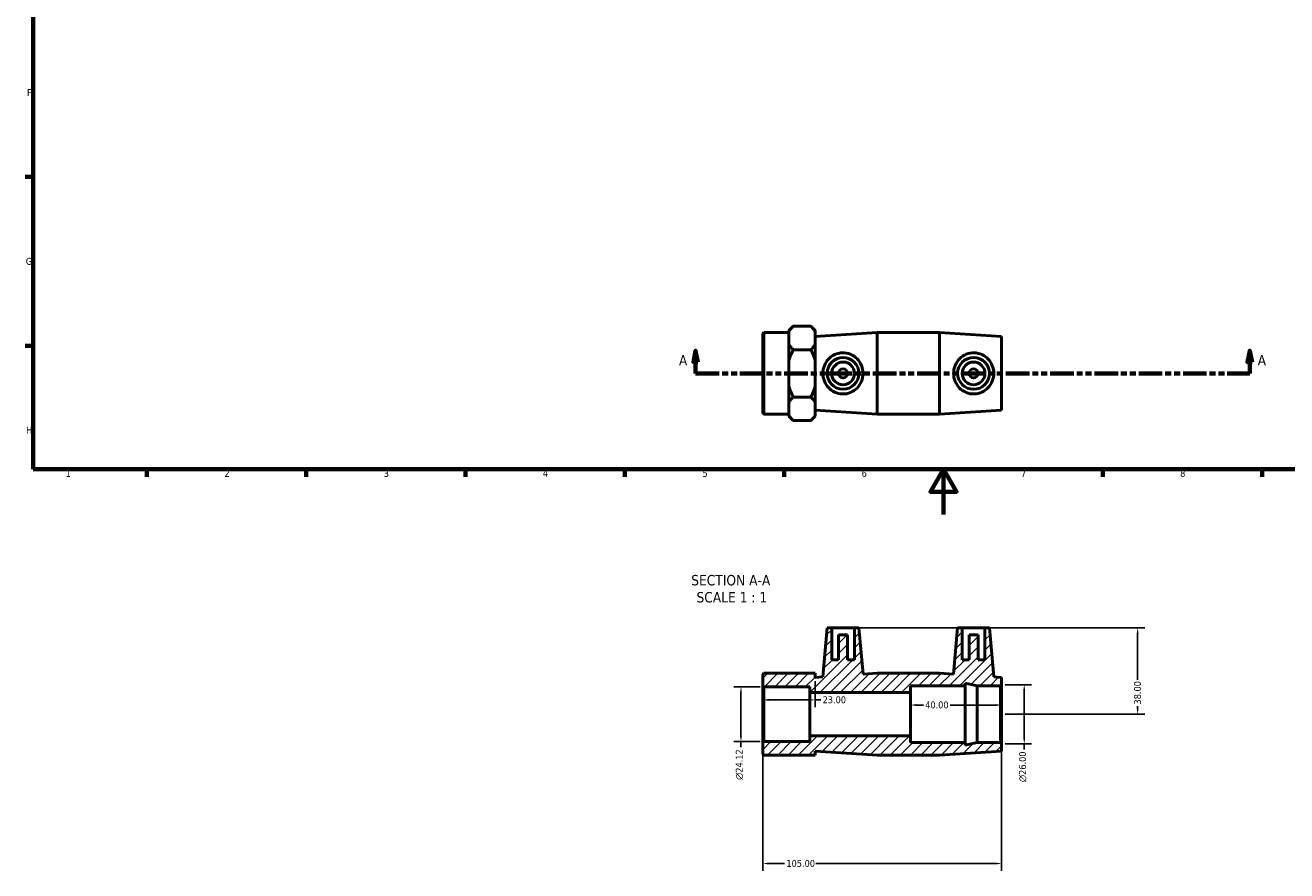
# Model space of a CAD drawing. Header units: millimetres. Extents: x 0 to 904, y -157 to 594.
# Tile 1 of 3: x 17 to 572, y -157 to 215. Entities that reach past the tile are written whole.
import ezdxf

# ---------------------------------------------------------------- set-up
doc = ezdxf.new("R2010")
doc.units = ezdxf.units.MM
doc.linetypes.add('DOUBLE_DASH_CHAIN', pattern=[1.2403, 0.6614, -0.0827, 0.1654, -0.0827, 0.1654, -0.0827])
for name, color, linetype, lineweight in [('Border (ANSI)', 7, 'Continuous', 70), ('Dimension (ANSI)', 7, 'Continuous', 25), ('Hatch (ANSI)', 7, 'Continuous', 18), ('Section Line (ANSI)', 7, 'DOUBLE_DASH_CHAIN', 70), ('Symbol (ANSI)', 7, 'Continuous', 25), ('Visible (ANSI)', 7, 'Continuous', 50)]:
    doc.layers.add(name, color=color, linetype=linetype, lineweight=lineweight)
doc.styles.add('Label Text (ANSI)', font='tahoma.ttf')
doc.styles.add('Note Text (ANSI)', font='tahoma.ttf')
doc.dimstyles.new('Default - mm (ANSI)', dxfattribs={"dimtxt": 3.048, "dimasz": 2.5, "dimexe": 3.175, "dimexo": 1.6002, "dimgap": 0.8, "dimtad": 0, "dimtoh": 1, "dimrnd": 1e-08, "dimzin": 4, "dimdsep": 46, "dimtxsty": 'Note Text (ANSI)', "dimcen": 0.09, "dimdle": 10, "dimclrd": 256, "dimclre": 256, "dimclrt": 256, "dimadec": 1, "dimazin": 1, "dimtfac": 1, "dimtofl": 0, "dimtmove": 0, "dimatfit": 3, "dimfxl": 1, "dimtolj": 1, "dimtzin": 4, "dimlwd": -1, "dimlwe": -1, "dimarcsym": 0})

# ---------------------------------------------------------------- blocks, each defined once
blk = doc.blocks.new('Borders Default Border')
at = {"layer": 'Border (ANSI)'}
for p, q in [((20, 148.5), (16.55, 148.5)), ((20, 74.25), (16.55, 74.25)), ((70.08, 20), (70.08, 16.55)), ((140.17, 20), (140.17, 16.55)), ((210.25, 20), (210.25, 16.55)), ((280.33, 20), (280.33, 16.55)), ((350.42, 20), (350.42, 16.55)), ((490.58, 20), (490.58, 16.55)), ((560.67, 20), (560.67, 16.55))]:
    blk.add_line(p, q, dxfattribs=at)
at = {"layer": 'Border (ANSI)', "flags": 128}
for points in [[(20, 20), (20, 574), (821, 574), (821, 20), (20, 20)], [(420.5, 0), (420.5, 20), (414.73, 10), (426.27, 10), (420.5, 20)]]:
    blk.add_lwpolyline(points, dxfattribs=at)
at = {"layer": 'Border (ANSI)', "color": 230, "true_color": 0xff0080, "char_height": 3.05, "attachment_point": 7, "style": 'Note Text (ANSI)'}
for s, insert in [('F', (17.29, 184.1)), ('G', (16.81, 109.79)), ('H', (16.97, 35.6)), ('1', (34.35, 16.55)), ('2', (104.2, 16.55)), ('3', (174.26, 16.49)), ('4', (244.23, 16.55)), ('5', (314.48, 16.49)), ('6', (384.49, 16.49)), ('7', (454.6, 16.55)), ('8', (524.63, 16.48))]:
    blk.add_mtext(s, dxfattribs=dict(at, insert=insert))
blk = doc.blocks.new('2dTransSection0')
at = {"layer": 'Section Line (ANSI)', "linetype": 'Continuous'}
for p, q in [((311.48, 72.06), (310.48, 67.06)), ((310.48, 67.06), (312.48, 67.06)), ((311.48, 67.06), (311.48, 72.06)), ((312.48, 67.06), (311.48, 72.06)), ((311.48, 62.06), (311.48, 67.06)), ((555.24, 72.06), (554.24, 67.06)), ((554.24, 67.06), (556.24, 67.06)), ((555.24, 67.06), (555.24, 72.06)), ((556.24, 67.06), (555.24, 72.06)), ((555.24, 62.06), (555.24, 67.06)), ((311.48, 62.06), (321.36, 62.06)), ((545.35, 62.06), (555.24, 62.06))]:
    blk.add_line(p, q, dxfattribs=at)
at = {"layer": 'Section Line (ANSI)', "linetype": 'DOUBLE_DASH_CHAIN', "ltscale": 15.71387}
blk.add_line((311.48, 62.06), (555.24, 62.06), dxfattribs=at)
at = {"layer": 'Section Line (ANSI)', "linetype": 'Continuous', "flags": 128}
for points in [[(312.48, 67.06), (311.48, 72.06), (310.48, 67.06), (312.48, 67.06)], [(556.24, 67.06), (555.24, 72.06), (554.24, 67.06), (556.24, 67.06)]]:
    blk.add_lwpolyline(points, dxfattribs=at)
at = {"layer": 'Section Line (ANSI)'}
for points in [[(312.48, 67.06), (311.48, 72.06), (310.48, 67.06), (312.48, 67.06)], [(556.24, 67.06), (555.24, 72.06), (554.24, 67.06), (556.24, 67.06)]]:
    blk.add_solid(points, dxfattribs=at)
at = {"layer": 'Section Line (ANSI)', "char_height": 4.57, "attachment_point": 7, "style": 'Label Text (ANSI)'}
for insert in [(304.12, 65.56), (558.71, 65.56)]:
    blk.add_mtext('A', dxfattribs=dict(at, insert=insert))
blk = doc.blocks.new('*D7')
at = {"layer": 'Defpoints', "color": 0, "transparency": 16777216}
for p in [(341.41, -75.83), (331.41, -99.95), (341.41, -99.95)]:
    blk.add_point(p, dxfattribs=at)
at = {"layer": 'Dimension (ANSI)', "transparency": 16777216}
for p, q in [((339.81, -75.83), (328.23, -75.83)), ((331.41, -78.33), (331.41, -97.45)), ((339.81, -99.95), (328.23, -99.95)), ((331.41, -99.95), (331.41, -102.45))]:
    blk.add_line(p, q, dxfattribs=at)
for points in [[(330.99, -78.33), (331.82, -78.33), (331.41, -75.83)], [(330.99, -97.45), (331.82, -97.45), (331.41, -99.95)]]:
    blk.add_solid(points, dxfattribs=at)
at = {"layer": 'Dimension (ANSI)', "color": 230, "true_color": 0xff0080, "transparency": 16777216, "insert": (329.11, -116.78), "char_height": 3.048, "attachment_point": 1, "rotation": 90, "style": 'Note Text (ANSI)'}
blk.add_mtext('\\A1;\\fAIGDT|b0|i0;\\H3.0480;\\ln\\fTahoma|b0|i0;\\H3.0480;24.12', dxfattribs=at)
blk = doc.blocks.new('*D8')
at = {"layer": 'Defpoints', "color": 0, "transparency": 16777216}
for p in [(341.03, -100.32), (446.03, -100.89), (341.03, -153.59)]:
    blk.add_point(p, dxfattribs=at)
at = {"layer": 'Dimension (ANSI)', "transparency": 16777216}
for p, q in [((341.03, -101.92), (341.03, -156.76)), ((446.03, -102.49), (446.03, -156.76)), ((343.53, -153.59), (350.6, -153.59)), ((443.53, -153.59), (364.28, -153.59))]:
    blk.add_line(p, q, dxfattribs=at)
for points in [[(343.53, -153.17), (343.53, -154), (341.03, -153.59)], [(443.53, -153.17), (443.53, -154), (446.03, -153.59)]]:
    blk.add_solid(points, dxfattribs=at)
at = {"layer": 'Dimension (ANSI)', "color": 230, "true_color": 0xff0080, "transparency": 16777216, "insert": (351.4, -152), "char_height": 3.048, "attachment_point": 1, "style": 'Note Text (ANSI)'}
blk.add_mtext('\\A1;105.00', dxfattribs=at)
blk = doc.blocks.new('*D9')
at = {"layer": 'Defpoints', "color": 0, "transparency": 16777216}
for p in [(446.03, -74.89), (446.03, -100.89), (456.03, -100.89)]:
    blk.add_point(p, dxfattribs=at)
at = {"layer": 'Dimension (ANSI)', "transparency": 16777216}
for p, q in [((447.63, -74.89), (459.21, -74.89)), ((456.03, -77.39), (456.03, -98.39)), ((447.63, -100.89), (459.21, -100.89)), ((456.03, -100.89), (456.03, -103.39))]:
    blk.add_line(p, q, dxfattribs=at)
for points in [[(455.61, -77.39), (456.45, -77.39), (456.03, -74.89)], [(455.61, -98.39), (456.45, -98.39), (456.03, -100.89)]]:
    blk.add_solid(points, dxfattribs=at)
at = {"layer": 'Dimension (ANSI)', "color": 230, "true_color": 0xff0080, "transparency": 16777216, "insert": (453.74, -117.74), "char_height": 3.048, "attachment_point": 1, "rotation": 90, "style": 'Note Text (ANSI)'}
blk.add_mtext('\\A1;\\fAIGDT|b0|i0;\\H3.0480;\\ln\\fTahoma|b0|i0;\\H3.0480;26.00', dxfattribs=at)
blk = doc.blocks.new('*D10')
at = {"layer": 'Defpoints', "color": 0, "transparency": 16777216}
for p in [(406.03, -83.85), (406.03, -87.89), (446.03, -87.89)]:
    blk.add_point(p, dxfattribs=at)
at = {"layer": 'Dimension (ANSI)', "transparency": 16777216}
for p, q in [((408.53, -83.85), (411.65, -83.85)), ((443.53, -83.85), (423.42, -83.85))]:
    blk.add_line(p, q, dxfattribs=at)
for points in [[(408.53, -83.43), (408.53, -84.27), (406.03, -83.85)], [(443.53, -83.43), (443.53, -84.27), (446.03, -83.85)]]:
    blk.add_solid(points, dxfattribs=at)
at = {"layer": 'Dimension (ANSI)', "color": 230, "true_color": 0xff0080, "transparency": 16777216, "insert": (412.45, -82.26), "char_height": 3.048, "attachment_point": 1, "style": 'Note Text (ANSI)'}
blk.add_mtext('\\A1;40.00', dxfattribs=at)
blk = doc.blocks.new('*D11')
at = {"layer": 'Defpoints', "color": 0, "transparency": 16777216}
for p in [(381.33, -49.89), (446.03, -87.89), (505.91, -87.89)]:
    blk.add_point(p, dxfattribs=at)
at = {"layer": 'Dimension (ANSI)', "transparency": 16777216}
for p, q in [((382.93, -49.89), (509.08, -49.89)), ((505.91, -52.39), (505.91, -72.75)), ((447.63, -87.89), (509.08, -87.89)), ((505.91, -85.39), (505.91, -84.41))]:
    blk.add_line(p, q, dxfattribs=at)
for points in [[(505.49, -52.39), (506.32, -52.39), (505.91, -49.89)], [(505.49, -85.39), (506.32, -85.39), (505.91, -87.89)]]:
    blk.add_solid(points, dxfattribs=at)
at = {"layer": 'Dimension (ANSI)', "color": 230, "true_color": 0xff0080, "transparency": 16777216, "insert": (504.31, -83.61), "char_height": 3.048, "attachment_point": 1, "rotation": 90, "style": 'Note Text (ANSI)'}
blk.add_mtext('\\A1;38.00', dxfattribs=at)
blk = doc.blocks.new('*D12')
at = {"layer": 'Defpoints', "color": 0, "transparency": 16777216}
for p in [(364.03, -71.69), (341.03, -81.59), (364.03, -81.59)]:
    blk.add_point(p, dxfattribs=at)
at = {"layer": 'Dimension (ANSI)', "transparency": 16777216}
for p, q in [((364.03, -73.29), (364.03, -84.77)), ((343.53, -81.59), (361.53, -81.59)), ((364.03, -81.59), (366.53, -81.59))]:
    blk.add_line(p, q, dxfattribs=at)
for points in [[(343.53, -81.17), (343.53, -82.01), (341.03, -81.59)], [(361.53, -81.17), (361.53, -82.01), (364.03, -81.59)]]:
    blk.add_solid(points, dxfattribs=at)
at = {"layer": 'Dimension (ANSI)', "color": 230, "true_color": 0xff0080, "transparency": 16777216, "insert": (367.33, -80), "char_height": 3.048, "attachment_point": 1, "style": 'Note Text (ANSI)'}
blk.add_mtext('\\A1;23.00', dxfattribs=at)

msp = doc.modelspace()

# ---------------------------------------------------------------- hatches: boundary and pattern name
at = {"layer": 'Hatch (ANSI)'}
h = msp.add_hatch(dxfattribs=at)
h.set_pattern_fill('ANSI31', color=256, scale=25.4, style=0)
h.set_pattern_definition([(45, (0, 0), (-2.245064, 2.245064), [])])
h.paths.add_polyline_path([(418.698, -69.89), (391.365, -69.89), (385.117, -70.302), (383.331, -49.89), (381.331, -49.89), (381.331, -63.89), (378.331, -63.89), (378.331, -52.89), (374.331, -52.89), (374.331, -63.89), (371.331, -63.89), (371.331, -49.89), (369.331, -49.89), (367.444, -71.466), (364.031, -71.69), (364.031, -69.89), (352.531, -69.89), (341.406, -69.89), (341.031, -70.265), (341.031, -75.457), (341.406, -75.832), (361.731, -75.832), (361.731, -78.39), (406.031, -78.39), (406.031, -75.39), (430.031, -75.39), (430.031, -74.257), (435.365, -75.39), (445.531, -75.39), (446.031, -74.89), (446.031, -71.69), (442.619, -71.466), (440.731, -49.89), (438.731, -49.89), (438.731, -63.89), (435.731, -63.89), (435.731, -52.89), (431.731, -52.89), (431.731, -63.89), (428.731, -63.89), (428.731, -49.89), (426.731, -49.89), (424.945, -70.302)])
h.paths.add_polyline_path([(391.365, -105.89), (418.698, -105.89), (446.031, -104.09), (446.031, -100.89), (445.531, -100.39), (435.365, -100.39), (430.031, -101.524), (430.031, -100.39), (406.031, -100.39), (406.031, -97.39), (361.731, -97.39), (361.731, -99.949), (341.406, -99.949), (341.031, -100.324), (341.031, -105.515), (341.406, -105.89), (352.531, -105.89), (364.031, -105.89), (364.031, -104.09)])

# ---------------------------------------------------------------- linework, layer by layer
at = {"layer": 'Visible (ANSI)'}
for p, q in [((341.031, 79.683), (341.406, 80.058)), ((341.031, 44.433), (341.031, 79.683)), ((341.406, 80.058), (341.406, 44.058)), ((341.406, 80.058), (352.531, 80.058)), ((352.531, 80.942), (354.431, 82.842)), ((352.531, 80.942), (352.531, 80.502)), ((352.531, 77.646), (352.531, 80.502)), ((362.131, 82.842), (354.431, 82.842)), ((364.031, 80.942), (362.131, 82.842)), ((364.031, 80.502), (364.031, 80.942)), ((364.031, 74.79), (364.031, 80.502)), ((364.031, 78.258), (391.365, 80.058)), ((391.365, 44.058), (391.365, 80.058)), ((391.365, 80.058), (418.698, 80.058)), ((418.698, 44.058), (418.698, 80.058)), ((446.031, 78.258), (418.698, 80.058)), ((446.031, 45.858), (446.031, 78.258)), ((352.531, 74.79), (352.531, 77.646)), ((352.531, 74.79), (352.531, 67.77)), ((362.131, 72.45), (354.431, 72.45)), ((364.031, 67.77), (364.031, 74.79)), ((352.531, 62.058), (352.531, 67.77)), ((364.031, 56.346), (364.031, 67.77)), ((352.531, 56.346), (352.531, 62.058)), ((352.531, 56.346), (352.531, 49.325)), ((364.031, 49.325), (364.031, 56.346)), ((362.131, 51.666), (354.431, 51.666)), ((341.031, 44.433), (341.406, 44.058)), ((352.531, 46.469), (352.531, 49.325)), ((352.531, 43.613), (352.531, 46.469)), ((364.031, 43.613), (364.031, 49.325)), ((364.031, 45.858), (391.365, 44.058)), ((446.031, 45.858), (418.698, 44.058)), ((341.406, 44.058), (352.531, 44.058)), ((352.531, 43.613), (352.531, 43.173)), ((352.531, 43.173), (354.431, 41.273)), ((362.131, 41.273), (354.431, 41.273)), ((364.031, 43.173), (362.131, 41.273)), ((364.031, 43.173), (364.031, 43.613)), ((391.365, 44.058), (418.698, 44.058)), ((369.331, -49.89), (367.444, -71.466)), ((371.331, -49.89), (369.331, -49.89)), ((371.331, -63.89), (371.331, -49.89)), ((371.331, -49.89), (381.331, -49.89)), ((383.331, -49.89), (381.331, -49.89)), ((381.331, -49.89), (381.331, -63.89)), ((385.117, -70.302), (383.331, -49.89)), ((426.731, -49.89), (424.945, -70.302)), ((428.731, -49.89), (426.731, -49.89)), ((428.731, -63.89), (428.731, -49.89)), ((428.731, -49.89), (438.731, -49.89)), ((440.731, -49.89), (438.731, -49.89)), ((438.731, -49.89), (438.731, -63.89)), ((442.619, -71.466), (440.731, -49.89)), ((378.331, -52.89), (374.331, -52.89)), ((374.331, -52.89), (374.331, -63.89)), ((378.331, -63.89), (378.331, -52.89)), ((435.731, -52.89), (431.731, -52.89)), ((431.731, -52.89), (431.731, -63.89)), ((435.731, -63.89), (435.731, -52.89)), ((374.331, -63.89), (371.331, -63.89)), ((381.331, -63.89), (378.331, -63.89)), ((431.731, -63.89), (428.731, -63.89)), ((438.731, -63.89), (435.731, -63.89)), ((341.406, -69.89), (341.031, -70.265)), ((341.031, -70.265), (341.031, -75.457)), ((352.531, -69.89), (341.406, -69.89)), ((364.031, -69.89), (352.531, -69.89)), ((364.031, -71.69), (364.031, -69.89)), ((367.444, -71.466), (364.031, -71.69)), ((391.365, -69.89), (385.117, -70.302)), ((418.698, -69.89), (391.365, -69.89)), ((424.945, -70.302), (418.698, -69.89)), ((446.031, -71.69), (442.619, -71.466)), ((446.031, -74.89), (446.031, -71.69)), ((341.031, -75.457), (341.406, -75.832)), ((341.031, -75.457), (341.031, -100.324)), ((341.406, -75.832), (361.731, -75.832)), ((341.406, -99.949), (341.406, -75.832)), ((361.731, -75.832), (361.731, -78.39)), ((406.031, -78.39), (406.031, -75.39)), ((406.031, -75.39), (430.031, -75.39)), ((430.031, -75.39), (430.031, -74.257)), ((430.031, -74.257), (435.365, -75.39)), ((430.031, -100.39), (430.031, -75.39)), ((435.365, -75.39), (445.531, -75.39)), ((435.365, -100.39), (435.365, -75.39)), ((445.531, -75.39), (446.031, -74.89)), ((445.531, -75.39), (445.531, -100.39)), ((446.031, -100.89), (446.031, -74.89)), ((361.731, -78.39), (406.031, -78.39)), ((361.731, -97.39), (361.731, -78.39)), ((406.031, -97.39), (406.031, -78.39)), ((406.031, -97.39), (361.731, -97.39)), ((361.731, -97.39), (361.731, -99.949)), ((406.031, -100.39), (406.031, -97.39)), ((341.406, -99.949), (341.031, -100.324)), ((341.031, -100.324), (341.031, -105.515)), ((361.731, -99.949), (341.406, -99.949)), ((364.031, -105.89), (364.031, -104.09)), ((364.031, -104.09), (391.365, -105.89)), ((430.031, -100.39), (406.031, -100.39)), ((418.698, -105.89), (446.031, -104.09)), ((435.365, -100.39), (430.031, -101.524)), ((430.031, -101.524), (430.031, -100.39)), ((445.531, -100.39), (435.365, -100.39)), ((446.031, -100.89), (445.531, -100.39)), ((446.031, -104.09), (446.031, -100.89)), ((341.031, -105.515), (341.406, -105.89)), ((341.406, -105.89), (352.531, -105.89)), ((352.531, -105.89), (364.031, -105.89)), ((391.365, -105.89), (418.698, -105.89))]:
    msp.add_line(p, q, dxfattribs=at)
for centre, radius in [((376.331, 62.058), 7), ((376.331, 62.058), 5), ((433.731, 62.058), 7), ((433.731, 62.058), 5), ((376.331, 62.058), 2), ((433.731, 62.058), 2)]:
    msp.add_circle(centre, radius, dxfattribs=at)
for points in [[(354.431, 82.842), (353.205, 81.616), (352.531, 80.502)], [(364.031, 80.502), (363.357, 81.616), (362.131, 82.842)], [(352.531, 74.79), (353.205, 73.676), (354.431, 72.45)], [(354.431, 72.45), (353.205, 69.998), (352.531, 67.77)], [(362.131, 72.45), (363.357, 73.676), (364.031, 74.79)], [(364.031, 67.77), (363.357, 69.998), (362.131, 72.45)], [(352.531, 56.346), (353.205, 54.118), (354.431, 51.666)], [(362.131, 51.666), (363.357, 54.118), (364.031, 56.346)], [(354.431, 51.666), (353.205, 50.439), (352.531, 49.325)], [(364.031, 49.325), (363.357, 50.439), (362.131, 51.666)], [(352.531, 43.613), (353.205, 42.499), (354.431, 41.273)], [(362.131, 41.273), (363.357, 42.499), (364.031, 43.613)]]:
    msp.add_rational_spline(points, [1, 1.00703313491, 1], degree=2, dxfattribs=at)
for points, knots in [([(375.969, 52.998), (374.856, 53.037), (373.691, 53.308), (371.586, 54.287), (370.643, 54.994), (369.163, 56.578), (368.519, 57.572), (367.659, 59.751), (367.444, 60.938), (367.444, 63.177), (367.659, 64.364), (368.519, 66.544), (369.163, 67.538), (370.643, 69.122), (371.586, 69.828), (373.691, 70.807), (374.856, 71.079), (377.173, 71.16), (378.423, 70.937), (380.684, 70.006), (381.701, 69.299), (383.279, 67.691), (383.963, 66.686), (384.882, 64.454), (385.117, 63.225), (385.117, 60.89), (384.882, 59.661), (383.963, 57.429), (383.279, 56.425), (381.701, 54.817), (380.684, 54.109), (378.423, 53.178), (377.173, 52.955), (375.969, 52.998)], [0, 0, 0, 0, 0.334646, 0.334646, 0.669292, 0.669292, 1.005185, 1.005185, 1.3410781, 1.3410781, 1.6769711, 1.6769711, 2.0128642, 2.0128642, 2.3475102, 2.3475102, 2.6821562, 2.6821562, 3.0442391, 3.0442391, 3.4063221, 3.4063221, 3.7566123, 3.7566123, 4.1069024, 4.1069024, 4.4571926, 4.4571926, 4.8074828, 4.8074828, 5.1695657, 5.1695657, 5.5316487, 5.5316487, 5.5316487, 5.5316487]), ([(434.094, 52.998), (432.889, 52.955), (431.64, 53.178), (429.378, 54.109), (428.362, 54.817), (426.783, 56.425), (426.1, 57.429), (425.18, 59.661), (424.945, 60.89), (424.945, 63.225), (425.18, 64.454), (426.1, 66.686), (426.783, 67.691), (428.362, 69.299), (429.378, 70.006), (431.64, 70.937), (432.889, 71.16), (435.207, 71.079), (436.372, 70.807), (438.477, 69.828), (439.419, 69.122), (440.9, 67.538), (441.544, 66.544), (442.404, 64.364), (442.619, 63.177), (442.619, 60.938), (442.404, 59.751), (441.544, 57.572), (440.9, 56.578), (439.419, 54.994), (438.477, 54.287), (436.372, 53.308), (435.207, 53.037), (434.094, 52.998)], [0, 0, 0, 0, 0.362083, 0.362083, 0.724166, 0.724166, 1.0744561, 1.0744561, 1.4247463, 1.4247463, 1.7750364, 1.7750364, 2.1253266, 2.1253266, 2.4874096, 2.4874096, 2.8494926, 2.8494926, 3.1841386, 3.1841386, 3.5187845, 3.5187845, 3.8546776, 3.8546776, 4.1905706, 4.1905706, 4.5264637, 4.5264637, 4.8623567, 4.8623567, 5.1970027, 5.1970027, 5.5316487, 5.5316487, 5.5316487, 5.5316487])]:
    msp.add_open_spline(points, degree=3, knots=knots, dxfattribs=at)

# ---------------------------------------------------------------- block references
msp.add_blockref('Borders Default Border', (0, 0))
at = {"layer": 'Section Line (ANSI)'}
msp.add_blockref('2dTransSection0', (0, 0), dxfattribs=at)

# ---------------------------------------------------------------- texts
at = {"layer": 'Symbol (ANSI)', "char_height": 4.572, "attachment_point": 7, "style": 'Label Text (ANSI)'}
for s, insert in [('SECTION A-A', (309.522, -31.285)), ('SCALE 1 : 1', (311.842, -38.798))]:
    msp.add_mtext(s, dxfattribs=dict(at, insert=insert))

# ---------------------------------------------------------------- dimensions: what is measured, and where the dimension line sits
at = {"layer": 'Dimension (ANSI)'}
for base, p1, p2, angle, override, picture, middle in [((505.908, -87.89), (381.331, -49.89), (446.031, -87.89), 90, {"dimtoh": 0, "dimdec": 2, "dimtp": 0, "dimtm": 0, "dimtdec": 2, "dimatfit": 1}, '*D11', (505.908, -78.581)), ((406.031, -83.85), (446.031, -87.89), (406.031, -87.89), 180, {"dimtoh": 0, "dimdec": 2, "dimse1": 1, "dimse2": 1, "dimtp": 0, "dimtm": 0, "dimtdec": 2, "dimatfit": 1}, '*D10', (417.531, -83.85)), ((341.031, -153.588), (446.031, -100.89), (341.031, -100.324), 180, {"dimtoh": 0, "dimdec": 2, "dimtp": 0, "dimtm": 0, "dimtdec": 2, "dimatfit": 1}, '*D8', (357.442, -153.588))]:
    dim = msp.add_linear_dim(base=base, p1=p1, p2=p2, angle=angle, dimstyle='Default - mm (ANSI)', override=override, dxfattribs=at)
    dim.commit()
    dim.dimension.update_dxf_attribs({"geometry": picture, "text_midpoint": middle, "dimtype": 160})
dim = msp.add_linear_dim(base=(364.031, -81.592), p1=(341.031, -81.592), p2=(364.031, -71.69), dimstyle='Default - mm (ANSI)', override={"dimtoh": 0, "dimdec": 2, "dimse1": 1, "dimtp": 0, "dimtm": 0, "dimtdec": 2, "dimatfit": 2}, dxfattribs=at)
dim.commit()
dim.dimension.update_dxf_attribs({"geometry": '*D12', "text_midpoint": (372.346, -81.592), "dimtype": 160})
for base, p1, p2, picture, middle in [((331.406, -99.949), (341.406, -75.832), (341.406, -99.949), '*D7', (331.406, -110.015)), ((456.031, -100.89), (446.031, -74.89), (446.031, -100.89), '*D9', (456.031, -110.963))]:
    dim = msp.add_linear_dim(base=base, p1=p1, p2=p2, angle=90, text='\\fAIGDT|b0|i0;\\H3.0480;\\ln\\fTahoma|b0|i0;\\H3.0480;<>', dimstyle='Default - mm (ANSI)', override={"dimtoh": 0, "dimdec": 2, "dimtp": 0, "dimtm": 0, "dimtdec": 2, "dimatfit": 2}, dxfattribs=at)
    dim.commit()
    dim.dimension.update_dxf_attribs({"geometry": picture, "text_midpoint": middle, "dimtype": 160})

doc.saveas('drawing.dxf')
